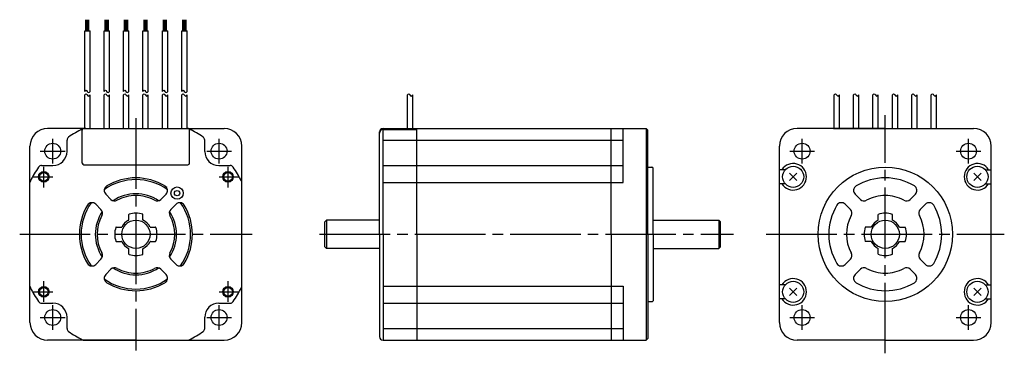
# Model space of a CAD drawing. Extents: x -245 to 34, y -34 to 61.
import ezdxf

# ---------------------------------------------------------------- set-up
doc = ezdxf.new("R2010")
doc.units = 0
doc.header["$MEASUREMENT"] = 0
doc.linetypes.add('CENTER', pattern=[27, 20, -2, 3, -2])
doc.layers.get('0').update_dxf_attribs({"linetype": 'CONTINUOUS'})

# ---------------------------------------------------------------- blocks, each defined once
blk = doc.blocks.new('A$C57DE1AF5')
at = {"ltscale": 0.75}
for p, q in [((-226.51, 57.62), (-226.51, 60.82)), ((-226.21, 57.62), (-226.21, 60.82)), ((-225.91, 57.62), (-225.91, 60.82)), ((-225.61, 57.62), (-225.61, 60.82)), ((-221.01, 57.62), (-221.01, 60.82)), ((-220.71, 57.62), (-220.71, 60.82)), ((-220.41, 57.62), (-220.41, 60.82)), ((-220.11, 57.62), (-220.11, 60.82)), ((-215.52, 57.62), (-215.52, 60.82)), ((-215.22, 57.62), (-215.22, 60.82)), ((-214.92, 57.62), (-214.92, 60.82)), ((-214.62, 57.62), (-214.62, 60.82)), ((-210.01, 57.62), (-210.01, 60.82)), ((-209.71, 57.62), (-209.71, 60.82)), ((-209.41, 57.62), (-209.41, 60.82)), ((-209.11, 57.62), (-209.11, 60.82)), ((-204.51, 57.62), (-204.51, 60.82)), ((-204.21, 57.62), (-204.21, 60.82)), ((-203.91, 57.62), (-203.91, 60.82)), ((-203.61, 57.62), (-203.61, 60.82)), ((-199.01, 57.62), (-199.01, 60.82)), ((-198.71, 57.62), (-198.71, 60.82)), ((-198.41, 57.62), (-198.41, 60.82)), ((-198.11, 57.62), (-198.11, 60.82)), ((-226.81, 57.62), (-225.3, 57.62)), ((-226.81, 40.5), (-226.81, 57.62)), ((-225.3, 40.5), (-225.3, 57.62)), ((-221.31, 57.62), (-219.8, 57.62)), ((-221.31, 40.5), (-221.31, 57.62)), ((-219.8, 40.5), (-219.8, 57.62)), ((-215.82, 57.62), (-214.31, 57.62)), ((-215.82, 40.5), (-215.82, 57.62)), ((-214.31, 40.5), (-214.31, 57.62)), ((-210.31, 57.62), (-208.8, 57.62)), ((-210.31, 40.5), (-210.31, 57.62)), ((-208.8, 40.5), (-208.8, 57.62)), ((-204.81, 40.5), (-204.81, 57.62)), ((-204.81, 57.62), (-203.3, 57.62)), ((-203.3, 40.5), (-203.3, 57.62)), ((-199.31, 57.62), (-197.8, 57.62)), ((-199.31, 40.5), (-199.31, 57.62)), ((-197.8, 40.5), (-197.8, 57.62))]:
    blk.add_line(p, q, dxfattribs=at)
for p, q in [((-226.81, 30), (-226.81, 39.5)), ((-225.3, 30), (-225.3, 39.5)), ((-221.31, 30), (-221.31, 39.5)), ((-219.8, 30), (-219.8, 39.5)), ((-215.82, 30), (-215.82, 39.5)), ((-214.31, 30), (-214.31, 39.5)), ((-210.31, 30), (-210.31, 39.5)), ((-208.8, 30), (-208.8, 39.5)), ((-204.81, 30), (-204.81, 39.5)), ((-203.3, 30), (-203.3, 39.5)), ((-199.31, 30), (-199.31, 39.5)), ((-197.8, 30), (-197.8, 39.5)), ((-135.4, 30), (-135.4, 39.5)), ((-133.89, 30), (-133.89, 39.5)), ((-14.5, 30), (-14.5, 39.5)), ((-12.99, 30), (-12.99, 39.5)), ((-9, 30), (-9, 39.5)), ((-7.49, 30), (-7.49, 39.5)), ((-3.51, 30), (-3.51, 39.5)), ((-2, 30), (-2, 39.5)), ((2, 30), (2, 39.5)), ((3.51, 30), (3.51, 39.5)), ((7.5, 30), (7.5, 39.5)), ((9.01, 30), (9.01, 39.5)), ((13, 30), (13, 39.5)), ((14.51, 30), (14.51, 39.5)), ((-135.4, 30), (-135.4, 34.5)), ((-133.89, 30), (-133.89, 34.5)), ((-226.51, 30), (-237.31, 30)), ((-227.8, 29.7), (-227.51, 29.7)), ((-227.51, 20.2), (-227.51, 29.7)), ((-227.01, 30), (-212.31, 30)), ((-212.31, 30), (-187.31, 30)), ((-198.11, 30), (-197.61, 30)), ((-197.11, 29.7), (-196.81, 29.7)), ((-197.11, 20.2), (-197.11, 29.7)), ((-143.29, 0), (-143.29, 29)), ((-142.29, 30), (-132.69, 30)), ((-142.29, 30), (-67.79, 30)), ((-142.29, 29.7), (-132.69, 29.7)), ((-142.29, 0), (-142.29, 29.7)), ((-140.29, 29.7), (-140.29, 30)), ((-133.69, 29.7), (-133.69, 30)), ((-132.69, 0), (-132.69, 30)), ((-77.69, 0), (-77.69, 30)), ((-74.29, 14.67), (-74.29, 30)), ((-67.79, 30), (-67.29, 29.5)), ((-67.79, 30), (-67.79, -30)), ((-67.29, 0), (-67.29, 29.5)), ((0, 30), (-25, 30)), ((-14.7, 30), (0, 30)), ((0, 30), (25, 30)), ((14.2, 30), (14.7, 30)), ((-231.81, 23.5), (-231.81, 26.72)), ((-192.81, 23.5), (-192.81, 26.72)), ((-142.29, 26.72), (-132.69, 26.72)), ((-132.69, 26.72), (-77.69, 26.72)), ((-77.69, 26.72), (-74.29, 26.72)), ((-242.31, -25), (-242.31, 25)), ((-182.31, -25), (-182.31, 25)), ((-30, -25), (-30, 25)), ((30, -25), (30, 25)), ((-227.01, 19.7), (-197.61, 19.7)), ((-239.03, 19.5), (-235.81, 19.5)), ((-188.81, 19.5), (-185.59, 19.5)), ((-142.29, 19.5), (-132.69, 19.5)), ((-132.69, 19.5), (-77.69, 19.5)), ((-77.69, 19.5), (-74.29, 19.5)), ((-67.29, 19.05), (-66.15, 19.05)), ((-66.04, 19.01), (-65.79, 18.84)), ((-65.79, 0), (-65.79, 18.84)), ((-28.34, 18.3), (-30, 18.3)), ((-25.04, 15.24), (-27.16, 17.36)), ((-25.04, 17.36), (-27.16, 15.24)), ((25.04, 17.36), (27.16, 15.24)), ((25.04, 15.24), (27.16, 17.36)), ((28.34, 18.3), (30, 18.3)), ((-242.31, 0), (-242.31, 14.67)), ((-182.31, 0), (-182.31, 14.67)), ((-142.29, 14.67), (-132.69, 14.67)), ((-132.69, 14.67), (-77.69, 14.67)), ((-77.69, 14.67), (-74.29, 14.67)), ((-28.34, 14.3), (-30, 14.3)), ((28.34, 14.3), (30, 14.3)), ((-220.84, 11.36), (-219.38, 9.9)), ((-205.24, 9.9), (-203.77, 11.36)), ((-7.07, 9.9), (-8.54, 11.36)), ((7.07, 9.9), (8.54, 11.36)), ((-223.67, 8.54), (-222.21, 7.07)), ((-202.41, 7.07), (-200.94, 8.54)), ((-9.9, 7.07), (-11.36, 8.54)), ((9.9, 7.07), (11.36, 8.54)), ((-214.31, 4.09), (-214.31, 5.59)), ((-210.31, 4.09), (-210.31, 5.59)), ((-2, 4.03), (-2, 5.66)), ((2, 4.03), (2, 5.66)), ((-158.29, 4), (-158.79, 3.5)), ((-158.79, -3.5), (-158.79, 3.5)), ((-143.29, 4), (-158.29, 4)), ((-158.29, 4), (-158.29, -4)), ((-65.79, 4), (-47.19, 4)), ((-47.19, 4), (-47.19, -4)), ((-47.19, 4), (-46.69, 3.5)), ((-46.69, -3.5), (-46.69, 3.5)), ((-217.89, 2), (-216.4, 2)), ((-208.21, 2), (-206.72, 2)), ((-143.29, 0), (-143.29, -29)), ((-142.29, 0), (-142.29, -30)), ((-132.69, 0), (-132.69, -30)), ((-77.69, 0), (-77.69, -30)), ((-65.79, 0), (-65.79, -18.84)), ((-4.03, 2), (-5.66, 2)), ((4.03, 2), (5.66, 2)), ((-242.31, -14.67), (-242.31, 0)), ((-217.89, -2), (-216.4, -2)), ((-208.21, -2), (-206.72, -2)), ((-182.31, -14.67), (-182.31, 0)), ((-67.29, 0), (-67.29, -29.5)), ((-4.03, -2), (-5.66, -2)), ((4.03, -2), (5.66, -2)), ((-214.31, -5.59), (-214.31, -4.09)), ((-210.31, -5.59), (-210.31, -4.09)), ((-158.79, -3.5), (-158.29, -4)), ((-143.29, -4), (-158.29, -4)), ((-65.79, -4), (-47.19, -4)), ((-46.69, -3.5), (-47.19, -4)), ((-2, -5.66), (-2, -4.03)), ((2, -5.66), (2, -4.03)), ((-223.67, -8.54), (-222.21, -7.07)), ((-202.41, -7.07), (-200.94, -8.54)), ((-9.9, -7.07), (-11.36, -8.54)), ((9.9, -7.07), (11.36, -8.54)), ((-220.84, -11.36), (-219.38, -9.9)), ((-205.24, -9.9), (-203.77, -11.36)), ((-7.07, -9.9), (-8.54, -11.36)), ((7.07, -9.9), (8.54, -11.36)), ((-142.29, -14.67), (-132.69, -14.67)), ((-132.69, -14.67), (-77.69, -14.67)), ((-77.69, -14.67), (-74.29, -14.67)), ((-74.29, -14.67), (-74.29, -30)), ((-28.34, -14.3), (-30, -14.3)), ((-25.04, -15.24), (-27.16, -17.36)), ((-25.04, -17.36), (-27.16, -15.24)), ((25.04, -17.36), (27.16, -15.24)), ((25.04, -15.24), (27.16, -17.36)), ((28.34, -14.3), (30, -14.3)), ((-239.03, -19.5), (-235.81, -19.5)), ((-188.81, -19.5), (-185.59, -19.5)), ((-142.29, -19.5), (-132.69, -19.5)), ((-132.69, -19.5), (-77.69, -19.5)), ((-77.69, -19.5), (-74.29, -19.5)), ((-67.29, -19.05), (-66.15, -19.05)), ((-66.04, -19.01), (-65.79, -18.84)), ((-28.34, -18.3), (-30, -18.3)), ((28.34, -18.3), (30, -18.3)), ((-231.81, -26.72), (-231.81, -23.5)), ((-192.81, -26.72), (-192.81, -23.5)), ((-142.29, -26.72), (-132.69, -26.72)), ((-132.69, -26.72), (-77.69, -26.72)), ((-77.69, -26.72), (-74.29, -26.72)), ((-212.31, -30), (-237.31, -30)), ((-226.98, -30), (-212.31, -30)), ((-212.31, -30), (-197.63, -30)), ((-212.31, -30), (-187.31, -30)), ((-142.29, -30), (-132.69, -30)), ((-142.29, -30), (-67.79, -30)), ((-67.79, -30), (-67.29, -29.5)), ((0, -30), (-25, -30)), ((0, -30), (25, -30))]:
    blk.add_line(p, q)
at = {"linetype": 'CENTER'}
for p, q in [((0, -33.72), (0, 33.72)), ((-212.31, 32.92), (-212.31, -32.92)), ((-235.88, 20.07), (-235.88, 27.07)), ((-188.74, 20.07), (-188.74, 27.07)), ((-23.57, 20.07), (-23.57, 27.07)), ((23.57, 20.07), (23.57, 27.07)), ((-239.38, 23.57), (-232.38, 23.57)), ((-192.24, 23.57), (-185.24, 23.57)), ((-27.07, 23.57), (-20.07, 23.57)), ((20.07, 23.57), (27.07, 23.57)), ((-238.41, 13.28), (-238.41, 19.16)), ((-186.21, 13.28), (-186.21, 19.16)), ((-241.38, 16.3), (-235.86, 16.3)), ((-188.75, 16.3), (-183.23, 16.3)), ((-160.3, 0), (-42.99, 0)), ((-33.72, 0), (33.72, 0)), ((-245.23, 0), (-179.38, 0)), ((-238.41, -19.16), (-238.41, -13.28)), ((-186.21, -19.16), (-186.21, -13.28)), ((-241.38, -16.3), (-235.86, -16.3)), ((-188.75, -16.3), (-183.23, -16.3)), ((-235.88, -27.07), (-235.88, -20.07)), ((-188.74, -27.07), (-188.74, -20.07)), ((-23.57, -27.07), (-23.57, -20.07)), ((23.57, -27.07), (23.57, -20.07)), ((-239.38, -23.57), (-232.38, -23.57)), ((-192.24, -23.57), (-185.24, -23.57)), ((-27.07, -23.57), (-20.07, -23.57)), ((20.07, -23.57), (27.07, -23.57))]:
    blk.add_line(p, q, dxfattribs=at)
for centre, radius in [((-235.88, 23.57), 2.25), ((-188.74, 23.57), 2.25), ((-23.57, 23.57), 2.25), ((23.57, 23.57), 2.25), ((-238.41, 16.3), 1.5), ((-238.41, 16.3), 1.23), ((-186.21, 16.3), 1.5), ((-186.21, 16.3), 1.23), ((-26.1, 16.3), 3), ((0, 0), 19.05), ((26.1, 16.3), 3), ((-200.64, 11.67), 1.75), ((-200.64, 11.67), 0.75), ((-212.31, 0), 4), ((0, 0), 4), ((-26.1, -16.3), 3), ((26.1, -16.3), 3), ((-238.41, -16.3), 1.5), ((-238.41, -16.3), 1.23), ((-186.21, -16.3), 1.5), ((-186.21, -16.3), 1.23), ((-235.88, -23.57), 2.25), ((-188.74, -23.57), 2.25), ((-23.57, -23.57), 2.25), ((23.57, -23.57), 2.25)]:
    blk.add_circle(centre, radius)
for centre, radius, start, end in [((-237.31, 25), 5, 90, 180), ((-227.01, 29.5), 0.5, 90, 180), ((-197.61, 29.5), 0.5, 0, 90), ((-187.31, 25), 5, 0, 90), ((-142.29, 29), 1, 90, 180), ((-142.29, 28.7), 1, 90, 180), ((-25, 25), 5, 90, 180), ((25, 25), 5, 0, 90), ((-235.81, 23.5), 4, 270, 0), ((-188.81, 23.5), 4, 180, 270), ((-227.01, 20.2), 0.5, 180, 270), ((-197.61, 20.2), 0.5, 270, 0), ((-26.1, 16.3), 3.75, 212.2312, 147.7691), ((26.1, 16.3), 3.75, 32.2309, 327.7688), ((-66.15, 18.85), 0.2, 54.9996, 90), ((-212.31, 0), 15.5, 54.6939, 125.3061), ((-212.31, 0), 16, 90, 121.0321), ((-212.31, 0), 16, 58.9679, 90), ((0, 0), 16, 90, 121.0321), ((0, 0), 16, 58.9679, 90), ((-219.78, 12.42), 1.5, 121.0326, 225.0007), ((-212.31, 0), 11.5, 55.9149, 124.0851), ((-204.83, 12.42), 1.5, 314.9993, 58.9674), ((-7.48, 12.42), 1.5, 121.0326, 225.0007), ((7.47, 12.42), 1.5, 314.9993, 58.9674), ((-212.31, 0), 15.5, 144.6939, 215.306), ((-224.73, 7.47), 1.5, 45.0004, 148.9674), ((-218.32, 10.96), 1.5, 225.0009, 298.7393), ((-212.31, 0), 11, 90, 118.7399), ((-212.31, 0), 11, 61.2601, 90), ((-206.3, 10.96), 1.5, 240.8564, 314.999), ((-199.88, 7.47), 1.5, 31.0325, 134.9996), ((-212.31, 0), 15.5, 324.6938, 35.3061), ((-12.42, 7.47), 1.5, 45.0004, 148.9675), ((-6.01, 10.96), 1.5, 225.001, 298.7393), ((0, 0), 11, 90, 118.7399), ((0, 0), 11, 61.2601, 90), ((6.01, 10.96), 1.5, 241.2607, 314.999), ((12.42, 7.47), 1.5, 31.0325, 134.9996), ((-212.31, 0), 16, 148.9679, 211.032), ((-212.31, 0), 11.5, 145.9154, 214.0847), ((-223.27, 6.01), 1.5, 331.2602, 45.0002), ((-214.21, 5.59), 0.1, 108.7863, 180.0011), ((-212.31, 0), 6, 90, 108.786), ((-212.31, 0), 6, 71.214, 90), ((-210.41, 5.59), 0.1, 359.9988, 71.2137), ((-201.35, 6.01), 1.5, 134.9998, 208.7396), ((-212.31, 0), 11.5, 325.9153, 34.0845), ((-212.31, 0), 16, 328.9678, 31.0321), ((0, 0), 16, 148.9679, 211.0322), ((-10.96, 6.01), 1.5, 331.2604, 45.0002), ((0, 0), 6, 90, 109.4712), ((0, 0), 6, 70.5288, 90), ((10.96, 6.01), 1.5, 134.9998, 208.7396), ((0, 0), 16, 328.9678, 31.0321), ((-212.31, 0), 11, 151.2602, 208.7397), ((-212.31, 0), 4.5, 117.1628, 152.8369), ((-214.41, 4.09), 0.1, 297.167, 0.0092), ((-210.21, 4.09), 0.1, 179.9908, 242.833), ((-212.31, 0), 4.5, 27.1631, 62.8372), ((-212.31, 0), 11, 331.26, 28.7398), ((0, 0), 11, 151.2602, 208.74), ((0, 0), 4.5, 116.3878, 153.6122), ((0, 0), 4.5, 26.3878, 63.6122), ((0, 0), 11, 331.26, 28.7398), ((-212.31, 0), 6, 161.2142, 180), ((-217.89, 1.9), 0.1, 89.9988, 161.2138), ((-216.4, 2.1), 0.1, 270.0007, 332.8372), ((-208.21, 2.1), 0.1, 207.1631, 270), ((-206.72, 1.9), 0.1, 18.7858, 90.0001), ((-212.31, 0), 6, 0, 18.7858), ((0, 0), 6, 160.5288, 180), ((0, 0), 6, 0, 19.4712), ((-212.31, 0), 6, 180, 198.786), ((-217.89, -1.9), 0.1, 198.7863, 270.001), ((-216.4, -2.1), 0.1, 27.1631, 90.0005), ((-212.31, 0), 4.5, 207.1629, 242.8371), ((-212.31, 0), 4.5, 297.1628, 332.8369), ((-208.21, -2.1), 0.1, 90, 152.8371), ((-206.72, -1.9), 0.1, 269.9998, 341.2139), ((-212.31, 0), 6, 341.2139, 359.9998), ((0, 0), 6, 180.0002, 199.4714), ((0, 0), 4.5, 206.3879, 243.6123), ((0, 0), 4.5, 296.3877, 333.6121), ((0, 0), 6, 340.5286, 359.9998), ((-223.27, -6.01), 1.5, 314.9998, 28.7397), ((-214.41, -4.09), 0.1, 359.9993, 62.8369), ((-210.21, -4.09), 0.1, 117.1631, 180.0005), ((-201.35, -6.01), 1.5, 151.2603, 225), ((-10.96, -6.01), 1.5, 315, 28.7397), ((10.96, -6.01), 1.5, 151.2603, 225), ((-224.73, -7.48), 1.5, 211.0319, 315), ((-214.21, -5.59), 0.1, 179.9989, 251.2136), ((-212.31, 0), 6, 251.214, 269.9998), ((-212.31, 0), 6, 270, 288.7859), ((-210.41, -5.59), 0.1, 288.7861, 0.0011), ((-199.88, -7.48), 1.5, 224.9999, 328.968), ((-12.42, -7.48), 1.5, 211.032, 315.0001), ((0, 0), 6, 250.5288, 270), ((0, 0), 6, 270, 289.4712), ((12.42, -7.48), 1.5, 224.9999, 328.968), ((-218.32, -10.96), 1.5, 61.2602, 135), ((-212.31, 0), 11.5, 235.9155, 304.0845), ((-212.31, 0), 11, 241.2602, 269.9998), ((-212.31, 0), 11, 270, 298.7398), ((-206.3, -10.96), 1.5, 45, 118.7398), ((-6.01, -10.96), 1.5, 61.2602, 135), ((0, 0), 11, 241.2602, 270), ((0, 0), 11, 270, 298.7398), ((6.01, -10.96), 1.5, 45, 118.7398), ((-219.78, -12.42), 1.5, 135, 238.968), ((-212.31, 0), 15.5, 234.6939, 305.3059), ((-212.31, 0), 16, 238.9679, 269.9998), ((-212.31, 0), 16, 270, 301.032), ((-204.83, -12.42), 1.5, 301.0317, 44.9999), ((-26.1, -16.3), 3.75, 212.2312, 147.769), ((-7.48, -12.42), 1.5, 135.0001, 238.9683), ((0, 0), 16, 238.968, 270), ((0, 0), 16, 270, 301.032), ((7.47, -12.42), 1.5, 301.0317, 44.9999), ((26.1, -16.3), 3.75, 32.231, 327.7688), ((-235.81, -23.5), 4, 0, 90), ((-188.81, -23.5), 4, 90, 180), ((-66.15, -18.85), 0.2, 270, 305.0004), ((-237.31, -25), 5, 180, 270), ((-187.31, -25), 5, 270, 0), ((-25, -25), 5, 180, 270), ((25, -25), 5, 270, 0), ((-142.29, -29), 1, 180, 270)]:
    blk.add_arc(centre, radius, start, end)
at = {"ltscale": 0.884246}
for centre, radius, start, end in [((-212.31, 0), 33.5, 116.8353, 124.6966), ((-226.98, 29), 1, 90, 116.8353), ((-197.63, 29), 1, 63.1647, 90), ((-212.31, 0), 33.5, 55.3034, 63.1647), ((-230.81, 26.72), 1, 124.6966, 180), ((-193.81, 26.72), 1, 0, 55.3034), ((-212.31, 0), 33.5, 145.3034, 153.1647), ((-239.03, 18.5), 1, 90, 145.3034), ((-185.59, 18.5), 1, 34.6966, 90), ((-212.31, 0), 33.5, 26.8353, 34.6966), ((-241.31, 14.67), 1, 153.1647, 180), ((-183.31, 14.67), 1, 0, 26.8353), ((-241.31, -14.67), 1, 180, 206.8353), ((-212.31, 0), 33.5, 206.8353, 214.6966), ((-212.31, 0), 33.5, 325.3034, 333.1647), ((-183.31, -14.67), 1, 333.1647, 0), ((-239.03, -18.5), 1, 214.6966, 270), ((-185.59, -18.5), 1, 270, 325.3034), ((-230.81, -26.72), 1, 180, 235.3034), ((-212.31, 0), 33.5, 235.3034, 243.1647), ((-212.31, 0), 33.5, 296.8353, 304.6966), ((-193.81, -26.72), 1, 304.6966, 0), ((-226.98, -29), 1, 243.1647, 270), ((-197.63, -29), 1, 270, 296.8353)]:
    blk.add_arc(centre, radius, start, end, dxfattribs=at)
for points in [[(-226.81, 40.5), (-226.68, 40.66), (-226.43, 40.98), (-226.11, 40.45), (-225.67, 40.02), (-225.42, 40.35), (-225.3, 40.5)], [(-226.81, 39.5), (-226.68, 39.66), (-226.43, 39.98), (-226.11, 39.45), (-225.67, 39.02), (-225.42, 39.35), (-225.3, 39.5)], [(-221.31, 40.5), (-221.18, 40.66), (-220.93, 40.98), (-220.61, 40.45), (-220.17, 40.02), (-219.92, 40.35), (-219.8, 40.5)], [(-221.31, 39.5), (-221.18, 39.66), (-220.93, 39.98), (-220.61, 39.45), (-220.17, 39.02), (-219.92, 39.35), (-219.8, 39.5)], [(-215.82, 40.5), (-215.69, 40.66), (-215.44, 40.98), (-215.11, 40.45), (-214.67, 40.02), (-214.42, 40.35), (-214.31, 40.5)], [(-215.82, 39.5), (-215.69, 39.66), (-215.44, 39.98), (-215.11, 39.45), (-214.67, 39.02), (-214.42, 39.35), (-214.31, 39.5)], [(-210.31, 40.5), (-210.18, 40.66), (-209.93, 40.98), (-209.61, 40.45), (-209.17, 40.02), (-208.92, 40.35), (-208.8, 40.5)], [(-210.31, 39.5), (-210.18, 39.66), (-209.93, 39.98), (-209.61, 39.45), (-209.17, 39.02), (-208.92, 39.35), (-208.8, 39.5)], [(-204.81, 40.5), (-204.68, 40.66), (-204.43, 40.98), (-204.11, 40.45), (-203.67, 40.02), (-203.42, 40.35), (-203.3, 40.5)], [(-204.81, 39.5), (-204.68, 39.66), (-204.43, 39.98), (-204.11, 39.45), (-203.67, 39.02), (-203.42, 39.35), (-203.3, 39.5)], [(-199.31, 40.5), (-199.18, 40.66), (-198.93, 40.98), (-198.61, 40.45), (-198.17, 40.02), (-197.92, 40.35), (-197.8, 40.5)], [(-199.31, 39.5), (-199.18, 39.66), (-198.93, 39.98), (-198.61, 39.45), (-198.17, 39.02), (-197.92, 39.35), (-197.8, 39.5)], [(-135.4, 39.5), (-135.27, 39.66), (-135.02, 39.98), (-134.69, 39.45), (-134.25, 39.02), (-134, 39.35), (-133.89, 39.5)], [(-14.5, 39.5), (-14.38, 39.66), (-14.13, 39.98), (-13.8, 39.45), (-13.36, 39.02), (-13.11, 39.35), (-12.99, 39.5)], [(-9, 39.5), (-8.88, 39.66), (-8.63, 39.98), (-8.3, 39.45), (-7.86, 39.02), (-7.61, 39.35), (-7.49, 39.5)], [(-3.51, 39.5), (-3.38, 39.66), (-3.13, 39.98), (-2.81, 39.45), (-2.36, 39.02), (-2.12, 39.35), (-2, 39.5)], [(2, 39.5), (2.12, 39.66), (2.37, 39.98), (2.7, 39.45), (3.14, 39.02), (3.39, 39.35), (3.51, 39.5)], [(7.5, 39.5), (7.62, 39.66), (7.87, 39.98), (8.2, 39.45), (8.64, 39.02), (8.89, 39.35), (9.01, 39.5)], [(13, 39.5), (13.12, 39.66), (13.37, 39.98), (13.7, 39.45), (14.14, 39.02), (14.39, 39.35), (14.51, 39.5)]]:
    blk.add_open_spline(points, degree=3, knots=[0, 0, 0, 0, 0.493894, 0.944099, 1.49925, 1.97914, 1.97914, 1.97914, 1.97914])

msp = doc.modelspace()

# ---------------------------------------------------------------- block references
msp.add_blockref('A$C57DE1AF5', (0, 0))

doc.saveas('drawing.dxf')
